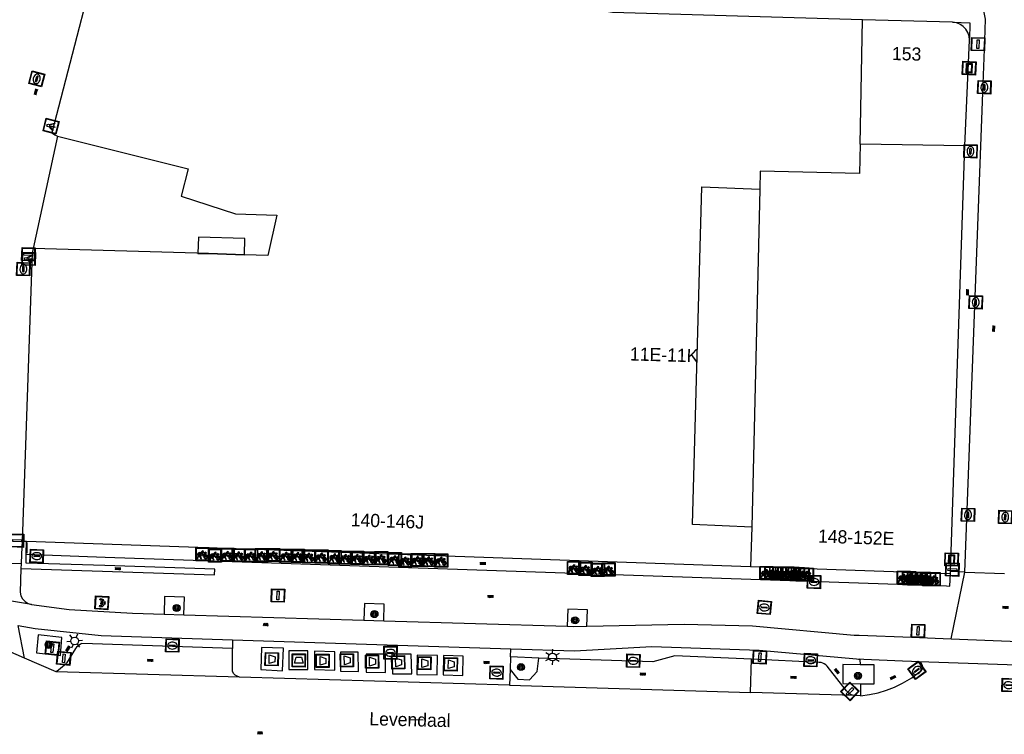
# Model space of a CAD drawing. Header units: metres. Extents: x 93870 to 95789, y 463036 to 464040.
# Tile 41 of 256: x 94209 to 94284, y 463338 to 463392. Entities that reach past the tile are written whole.
import ezdxf
from ezdxf.enums import TextEntityAlignment as Align

# ---------------------------------------------------------------- set-up
doc = ezdxf.new("R2010")
doc.units = ezdxf.units.M
doc.header["$LTSCALE"] = 25.4
for name, color, linetype in [('B_BEBOUWINGSGRENS_0', 1, 'Continuous'), ('B_LUIFEL_1', 200, 'Continuous'), ('B_OVERBOUWLIJN_LIJN_1', 7, 'Continuous'), ('B_TUSSENMUUR_0', 7, 'Continuous'), ('G_GRENS_ALGEMEEN_0', 7, 'Continuous'), ('Q_AFVAL_APART_PLAATS_0', 7, 'Continuous'), ('Q_BETAALAUTOMAAT_0', 7, 'Continuous'), ('Q_BOOM_0', 3, 'Continuous'), ('Q_BRANDKRAAN_0', 5, 'Continuous'), ('Q_FIETSENREK_0', 6, 'Continuous'), ('Q_INSPECTIE_OF_RIOOLPUT_0', 253, 'Continuous'), ('Q_KOLK_0', 254, 'Continuous'), ('Q_LICHTMAST_0', 2, 'Continuous'), ('Q_LICHTPUNT_1', 7, 'Continuous'), ('Q_STRAATNAAMBORD_0', 7, 'Continuous'), ('Q_VERKEERSBORDPAAL_0', 40, 'Continuous'), ('Q_WATERLEIDINGPUT_0', 5, 'Continuous'), ('S_GBKN_SYMBOOL_GV_GROOT_0', 7, 'Continuous'), ('S_GBKN_SYMBOOL_OV_GROOT_0', 7, 'Continuous'), ('T_HEK_LIJN_0', 6, 'Continuous'), ('V_WEGGRENS_0', 7, 'Continuous'), ('Z_GBKN_HUISNUMMER_0', 252, 'Continuous'), ('Z_STRAATNAAM_0', 252, 'Continuous')]:
    doc.layers.add(name, color=color, linetype=linetype)
doc.layers.add('Q_PAAL_STEEN_0', color=7, linetype='Continuous', true_color=0xa97373)

# ---------------------------------------------------------------- blocks, each defined once
blk = doc.blocks.new('Q_AFVAL_APART_PLAATS')
for points in [[(-0.5, 0.5), (0.5, 0.5), (0.5, -0.5), (-0.5, -0.5)], [(-0.336, 0.197), (0.331, 0.197), (0.19, -0.251), (-0.196, -0.251)]]:
    blk.add_lwpolyline(points, close=True)
blk.add_lwpolyline([(-0.442, 0.464), (0.438, 0.464, -0.414214), (0.459, 0.442), (0.459, -0.437, -0.414214), (0.438, -0.459), (-0.442, -0.459, -0.414214), (-0.463, -0.437), (-0.463, 0.442, -0.414214), (-0.442, 0.464)], format="xyb")
blk = doc.blocks.new('Q_STRAATNAAMBORD')
for points in [[(-0.5, 0.5), (0.5, 0.5), (0.5, -0.5), (-0.5, -0.5)], [(-0.369, 0.22), (0.358, 0.22), (0.358, -0.214), (-0.369, -0.214)]]:
    blk.add_lwpolyline(points, close=True)
for points in [[(-0.442, 0.464), (0.438, 0.464, -0.414214), (0.459, 0.442), (0.459, -0.437, -0.414214), (0.438, -0.459), (-0.442, -0.459, -0.414214), (-0.463, -0.437), (-0.463, 0.442), (-0.463, 0.444), (-0.463, 0.446), (-0.463, 0.448), (-0.462, 0.45), (-0.461, 0.451), (-0.46, 0.453), (-0.459, 0.455), (-0.458, 0.456), (-0.457, 0.457), (-0.456, 0.459), (-0.454, 0.46), (-0.453, 0.461), (-0.451, 0.462), (-0.449, 0.462), (-0.447, 0.463), (-0.446, 0.463), (-0.444, 0.464), (-0.442, 0.464)], [(-0.287, 0.16), (0.281, 0.16, -0.414214), (0.303, 0.139), (0.303, -0.134, -0.414214), (0.281, -0.156), (-0.287, -0.156, -0.414214), (-0.308, -0.134), (-0.308, 0.139), (-0.308, 0.14), (-0.308, 0.142), (-0.307, 0.144), (-0.307, 0.146), (-0.306, 0.148), (-0.305, 0.149), (-0.304, 0.151), (-0.303, 0.152), (-0.302, 0.154), (-0.3, 0.155), (-0.299, 0.156), (-0.297, 0.157), (-0.296, 0.158), (-0.294, 0.159), (-0.292, 0.159), (-0.29, 0.16), (-0.288, 0.16), (-0.287, 0.16)]]:
    blk.add_lwpolyline(points, format="xyb")
blk = doc.blocks.new('Q_LICHTMAST')
for points in [[(-0.26, 0.15), (-0.52, 0.3)], [(0, 0.3), (0, 0.6)], [(0.26, 0.15), (0.52, 0.3)], [(-0.26, -0.15), (-0.52, -0.3)], [(0, -0.3), (0, -0.6)], [(0.26, -0.15), (0.52, -0.3)]]:
    blk.add_lwpolyline(points)
blk.add_circle((0, 0), 0.3)
blk = doc.blocks.new('Q_VERKEERSBORDPAAL')
for points in [[(-0.5, 0.5), (0.5, 0.5), (0.5, -0.5), (-0.5, -0.5)], [(-0.08, 0.333), (0.071, 0.333), (0.071, -0.329), (-0.08, -0.329)]]:
    blk.add_lwpolyline(points, close=True)
blk.add_lwpolyline([(-0.442, 0.464), (0.438, 0.464, -0.414214), (0.459, 0.442), (0.459, -0.437, -0.414214), (0.438, -0.459), (-0.442, -0.459, -0.414214), (-0.463, -0.437), (-0.463, 0.442), (-0.463, 0.444), (-0.463, 0.446), (-0.463, 0.448), (-0.462, 0.45), (-0.461, 0.451), (-0.46, 0.453), (-0.459, 0.455), (-0.458, 0.456), (-0.457, 0.457), (-0.456, 0.459), (-0.454, 0.46), (-0.453, 0.461), (-0.451, 0.462), (-0.449, 0.462), (-0.447, 0.463), (-0.446, 0.463), (-0.444, 0.464), (-0.442, 0.464)], format="xyb")
blk = doc.blocks.new('Q_PAAL_STEEN')
for points in [[(-0.5, 0.5), (0.5, 0.5), (0.5, -0.5), (-0.5, -0.5)], [(-0.08, 0.333), (0.071, 0.333), (0.071, -0.329), (-0.08, -0.329)]]:
    blk.add_lwpolyline(points, close=True)
blk.add_lwpolyline([(-0.442, 0.464), (0.438, 0.464, -0.414214), (0.459, 0.442), (0.459, -0.437, -0.414214), (0.438, -0.459), (-0.442, -0.459, -0.414214), (-0.463, -0.437), (-0.463, 0.442), (-0.463, 0.444), (-0.463, 0.446), (-0.463, 0.448), (-0.462, 0.45), (-0.461, 0.451), (-0.46, 0.453), (-0.459, 0.455), (-0.458, 0.456), (-0.457, 0.457), (-0.456, 0.459), (-0.454, 0.46), (-0.453, 0.461), (-0.451, 0.462), (-0.449, 0.462), (-0.447, 0.463), (-0.446, 0.463), (-0.444, 0.464), (-0.442, 0.464)], format="xyb")
blk = doc.blocks.new('Q_INSPECTIE_OF_RIOOLPUT')
blk.add_lwpolyline([(-0.5, 0.5), (0.5, 0.5), (0.5, -0.5), (-0.5, -0.5)], close=True)
for points in [[(-0.442, 0.464), (0.438, 0.464, -0.414214), (0.459, 0.442), (0.459, -0.437, -0.414214), (0.438, -0.459), (-0.442, -0.459, -0.414214), (-0.463, -0.437), (-0.463, 0.442), (-0.463, 0.444), (-0.463, 0.446), (-0.463, 0.448), (-0.462, 0.45), (-0.461, 0.451), (-0.46, 0.453), (-0.459, 0.455), (-0.458, 0.456), (-0.457, 0.457), (-0.456, 0.459), (-0.454, 0.46), (-0.453, 0.461), (-0.451, 0.462), (-0.449, 0.462), (-0.447, 0.463), (-0.446, 0.463), (-0.444, 0.464), (-0.442, 0.464)], [(-0.345, 0.105, 0.380426), (-0.276, -0.18)], [(-0.008, 0.266, 0.240218), (-0.345, 0.105)], [(-0.194, 0.045, 0.853344), (-0.194, -0.032)], [(0.331, 0.111, 0.240191), (-0.008, 0.266)], [(0.185, -0.032, 0.849746), (0.185, 0.045)], [(0.267, -0.176, 0.380426), (0.331, 0.111)], [(-0.276, -0.18, 0.148452), (0.012, -0.257)], [(0.012, -0.257, 0.131742), (0.267, -0.176)]]:
    blk.add_lwpolyline(points, format="xyb")
for points in [[(-0.194, 0.045), (0.185, 0.045)], [(0.185, -0.032), (-0.194, -0.032)]]:
    blk.add_lwpolyline(points)
blk = doc.blocks.new('Q_KOLK')
blk.add_lwpolyline([(-0.5, 0.5), (0.5, 0.5), (0.5, -0.5), (-0.5, -0.5)], close=True)
for points in [[(-0.442, 0.464), (0.438, 0.464, -0.414214), (0.459, 0.442), (0.459, -0.437, -0.414214), (0.438, -0.459), (-0.442, -0.459, -0.414214), (-0.463, -0.437), (-0.463, 0.442, -0.414214), (-0.442, 0.464)], [(-0.345, 0.105, 0.380426), (-0.276, -0.18)], [(-0.008, 0.266, 0.240218), (-0.345, 0.105)], [(-0.194, 0.045, 0.853344), (-0.194, -0.032)], [(0.331, 0.111, 0.240191), (-0.008, 0.266)], [(0.185, -0.032, 0.849746), (0.185, 0.045)], [(0.267, -0.176, 0.380426), (0.331, 0.111)], [(-0.276, -0.18, 0.148452), (0.012, -0.257)], [(0.012, -0.257, 0.131742), (0.267, -0.176)]]:
    blk.add_lwpolyline(points, format="xyb")
for points in [[(-0.194, 0.045), (0.185, 0.045)], [(0.185, -0.032), (-0.194, -0.032)]]:
    blk.add_lwpolyline(points)
blk = doc.blocks.new('Q_WATERLEIDINGPUT')
blk.add_lwpolyline([(-0.5, 0.5), (0.5, 0.5), (0.5, -0.5), (-0.5, -0.5)], close=True)
for points in [[(-0.442, 0.464), (0.438, 0.464, -0.414214), (0.459, 0.442), (0.459, -0.437, -0.414214), (0.438, -0.459), (-0.442, -0.459, -0.414214), (-0.463, -0.437), (-0.463, 0.442), (-0.463, 0.444), (-0.463, 0.446), (-0.463, 0.448), (-0.462, 0.45), (-0.461, 0.451), (-0.46, 0.453), (-0.459, 0.455), (-0.458, 0.456), (-0.457, 0.457), (-0.456, 0.459), (-0.454, 0.46), (-0.453, 0.461), (-0.451, 0.462), (-0.449, 0.462), (-0.447, 0.463), (-0.446, 0.463), (-0.444, 0.464), (-0.442, 0.464)], [(-0.345, 0.105, 0.380426), (-0.276, -0.18)], [(-0.008, 0.266, 0.240218), (-0.345, 0.105)], [(-0.194, 0.045, 0.853344), (-0.194, -0.032)], [(0.331, 0.111, 0.240191), (-0.008, 0.266)], [(0.185, -0.032, 0.849746), (0.185, 0.045)], [(0.267, -0.176, 0.380426), (0.331, 0.111)], [(-0.276, -0.18, 0.148452), (0.012, -0.257)], [(0.012, -0.257, 0.131742), (0.267, -0.176)]]:
    blk.add_lwpolyline(points, format="xyb")
for points in [[(-0.194, 0.045), (0.185, 0.045)], [(0.185, -0.032), (-0.194, -0.032)]]:
    blk.add_lwpolyline(points)
blk = doc.blocks.new('Q_BRANDKRAAN')
blk.add_lwpolyline([(-0.5, 0.5), (0.5, 0.5), (0.5, -0.5), (-0.5, -0.5)], close=True)
for points in [[(-0.442, 0.464), (0.438, 0.464, -0.414214), (0.459, 0.442), (0.459, -0.437, -0.414214), (0.438, -0.459), (-0.442, -0.459, -0.414214), (-0.463, -0.437), (-0.463, 0.442), (-0.463, 0.444), (-0.463, 0.446), (-0.463, 0.448), (-0.462, 0.45), (-0.461, 0.451), (-0.46, 0.453), (-0.459, 0.455), (-0.458, 0.456), (-0.457, 0.457), (-0.456, 0.459), (-0.454, 0.46), (-0.453, 0.461), (-0.451, 0.462), (-0.449, 0.462), (-0.447, 0.463), (-0.446, 0.463), (-0.444, 0.464), (-0.442, 0.464)], [(-0.345, 0.105, 0.380426), (-0.276, -0.18)], [(-0.008, 0.266, 0.240218), (-0.345, 0.105)], [(-0.194, 0.045, 0.853344), (-0.194, -0.032)], [(0.331, 0.111, 0.240191), (-0.008, 0.266)], [(0.185, -0.032, 0.849746), (0.185, 0.045)], [(0.267, -0.176, 0.380426), (0.331, 0.111)], [(-0.276, -0.18, 0.148452), (0.012, -0.257)], [(0.012, -0.257, 0.131742), (0.267, -0.176)]]:
    blk.add_lwpolyline(points, format="xyb")
for points in [[(-0.194, 0.045), (0.185, 0.045)], [(0.185, -0.032), (-0.194, -0.032)]]:
    blk.add_lwpolyline(points)
blk = doc.blocks.new('Q_LICHTPUNT')
for points in [[(-0.5, 0.5), (0.5, 0.5), (0.5, -0.5), (-0.5, -0.5)], [(-0.463, 0.464), (0.459, 0.464), (0.459, -0.459), (-0.463, -0.459)], [(-0.123, 0.08), (-0.077, 0.051), (-0.255, -0.233), (-0.301, -0.204)], [(-0.033, 0.032), (0.021, 0.032), (0.021, -0.303), (-0.033, -0.303)], [(0.075, 0.051), (0.121, 0.079), (0.293, -0.209), (0.247, -0.236)]]:
    blk.add_lwpolyline(points, close=True)
blk.add_circle((-0.002, 0.21), 0.103)
blk = doc.blocks.new('Q_FIETSENREK')
for points in [[(-0.5, 0.5), (0.5, 0.5), (0.5, -0.5), (-0.5, -0.5)], [(-0.063, 0.145), (0.184, 0.054), (0.037, -0.093)]]:
    blk.add_lwpolyline(points, close=True)
for points in [[(-0.442, 0.464), (0.438, 0.464, -0.414214), (0.459, 0.442), (0.459, -0.437, -0.414214), (0.438, -0.459), (-0.442, -0.459, -0.414214), (-0.463, -0.437), (-0.463, 0.442), (-0.463, 0.444), (-0.463, 0.446), (-0.463, 0.448), (-0.462, 0.45), (-0.461, 0.451), (-0.46, 0.453), (-0.459, 0.455), (-0.458, 0.456), (-0.457, 0.457), (-0.456, 0.459), (-0.454, 0.46), (-0.453, 0.461), (-0.451, 0.462), (-0.449, 0.462), (-0.447, 0.463), (-0.446, 0.463), (-0.444, 0.464), (-0.442, 0.464)], [(-0.181, 0.106, 0.847256), (-0.324, -0.144)], [(-0.193, 0.075, 0.842492), (-0.305, -0.118)], [(-0.171, 0.065, 0.053288), (-0.193, 0.075)], [(-0.185, -0.134, 0.502492), (-0.147, 0.044)], [(-0.149, 0.089, 0.06236), (-0.181, 0.106)], [(-0.165, -0.161, 0.494489), (-0.125, 0.068)], [(-0.324, -0.144, 0.089606), (-0.421, -0.348)], [(-0.296, -0.162, 0.110942), (-0.375, -0.348)], [(-0.294, -0.105, 0.006942), (-0.305, -0.118)], [(-0.296, -0.162, 0.02458), (-0.283, -0.168)], [(-0.212, -0.105, 0.381614), (-0.294, -0.105)], [(-0.283, -0.168, 0.148109), (-0.198, -0.173)], [(-0.223, -0.136, 0.533998), (-0.276, -0.136)], [(-0.276, -0.136, 0.009682), (-0.271, -0.138)], [(-0.271, -0.138, 0.120201), (-0.218, -0.144)], [(-0.218, -0.144, 0.003554), (-0.223, -0.136)], [(-0.185, -0.134, 0.017985), (-0.212, -0.105)], [(-0.122, -0.348, 0.075837), (-0.198, -0.173)], [(-0.075, -0.348, 0.094234), (-0.165, -0.161)], [(0.095, -0.16, 0.385208), (0.186, -0.333)], [(0.209, -0.054, 0.224648), (0.108, -0.128)], [(0.126, -0.171, 0.376993), (0.197, -0.303)], [(0.212, -0.086, 0.20829), (0.139, -0.139)], [(0.186, -0.333, 1), (0.287, -0.06)], [(0.197, -0.303, 1), (0.276, -0.09)], [(0.287, -0.06, 0.086253), (0.238, -0.051)], [(0.276, -0.09, 0.079305), (0.241, -0.083)]]:
    blk.add_lwpolyline(points, format="xyb")
for points in [[(-0.171, 0.065), (-0.263, -0.038), (-0.239, -0.059), (-0.147, 0.044)], [(0.081, 0.221), (-0.003, 0.252), (-0.149, 0.089)], [(-0.125, 0.068), (-0.086, 0.111), (0.018, -0.131), (0.095, -0.16)], [(0.238, -0.051), (0.229, 0.053), (0.261, 0.093), (0.302, 0.078), (0.314, 0.11), (0.192, 0.155), (0.18, 0.123), (0.231, 0.104), (0.207, 0.076), (-0.04, 0.167), (0, 0.216), (0.07, 0.191), (0.081, 0.221)], [(0.209, -0.054), (0.199, 0.029), (0.057, -0.108)], [(-0.421, -0.348), (-0.375, -0.348)], [(-0.122, -0.348), (-0.075, -0.348)], [(0.057, -0.108), (0.108, -0.128)], [(0.126, -0.171), (0.253, -0.218), (0.241, -0.083)], [(0.139, -0.139), (0.222, -0.17), (0.212, -0.086)]]:
    blk.add_lwpolyline(points)
blk = doc.blocks.new('Q_BETAALAUTOMAAT')
blk.add_lwpolyline([(-0.5, 0.5), (0.5, 0.5), (0.5, -0.5), (-0.5, -0.5)], close=True)
for points in [[(-0.442, 0.464), (0.438, 0.464, -0.414214), (0.459, 0.442), (0.459, -0.437, -0.414214), (0.438, -0.459), (-0.442, -0.459, -0.414214), (-0.463, -0.437), (-0.463, 0.442), (-0.463, 0.444), (-0.463, 0.446), (-0.463, 0.448), (-0.462, 0.45), (-0.461, 0.451), (-0.46, 0.453), (-0.459, 0.455), (-0.458, 0.456), (-0.457, 0.457), (-0.456, 0.459), (-0.454, 0.46), (-0.453, 0.461), (-0.451, 0.462), (-0.449, 0.462), (-0.447, 0.463), (-0.446, 0.463), (-0.444, 0.464), (-0.442, 0.464)], [(-0.203, 0.032, 0.050902), (-0.201, -0.03)], [(-0.002, 0.295, 0.299915), (-0.19, 0.099)], [(-0.112, 0.032, 0.069027), (-0.112, -0.03)], [(0.002, 0.2, 0.158079), (-0.093, 0.099)], [(0.146, 0.286, 0.138529), (-0.002, 0.295)], [(0.137, 0.201, 0.200552), (0.002, 0.2)], [(-0.185, -0.097, 0.345501), (0.016, -0.284)], [(-0.091, -0.097, 0.158478), (0.007, -0.196)], [(0.007, -0.196, 0.260272), (0.133, -0.183)], [(0.016, -0.284, 0.17253), (0.151, -0.265)]]:
    blk.add_lwpolyline(points, format="xyb")
for points in [[(-0.203, 0.032), (-0.268, 0.032), (-0.268, 0.099)], [(-0.268, 0.099), (-0.19, 0.099)], [(0.057, 0.032), (-0.112, 0.032)], [(-0.093, 0.099), (0.057, 0.099)], [(0.057, 0.099), (0.057, 0.032)], [(0.146, 0.286), (0.137, 0.201)], [(-0.185, -0.097), (-0.268, -0.097), (-0.268, -0.03)], [(-0.268, -0.03), (-0.201, -0.03)], [(-0.112, -0.03), (0.057, -0.03)], [(0.057, -0.097), (-0.091, -0.097)], [(0.057, -0.03), (0.057, -0.097)], [(0.133, -0.183), (0.151, -0.265)]]:
    blk.add_lwpolyline(points)
blk = doc.blocks.new('Q_BOOM')
for radius in [0.27, 0.18, 0.09]:
    blk.add_circle((0, 0), radius)
blk = doc.blocks.new('S_GBKN_SYMBOOL_OV_GROOT')
for points in [[(-0.21875, 0.0625), (0.21875, 0.0625)], [(-0.21875, 0), (0.21875, 0)], [(-0.1875, 0.0625), (-0.1875, 0)], [(-0.125, 0.09375), (-0.125, 0.0625)], [(-0.125, 0), (-0.125, -0.0625)], [(-0.0625, 0.0625), (-0.0625, 0)], [(0, 0.09375), (0, 0.0625)], [(0, 0), (0, -0.0625)], [(0.0625, 0.0625), (0.0625, 0)], [(0.125, 0.09375), (0.125, 0.0625)], [(0.125, 0), (0.125, -0.0625)], [(0.1875, 0.0625), (0.1875, 0)], [(-0.21875, -0.0625), (0.21875, -0.0625)], [(-0.1875, -0.0625), (-0.1875, -0.09375)], [(-0.0625, -0.0625), (-0.0625, -0.09375)], [(0.0625, -0.0625), (0.0625, -0.09375)], [(0.1875, -0.0625), (0.1875, -0.09375)]]:
    blk.add_lwpolyline(points)
blk = doc.blocks.new('S_GBKN_SYMBOOL_GV_GROOT')
for points in [[(-0.1875, 0.03125), (-0.09375, 0.09375)], [(-0.1875, -0.0625), (0.0625, 0.09375)], [(-0.1875, 0.09375), (0.125, -0.09375)], [(-0.1875, 0), (-0.03125, -0.09375)], [(-0.125, -0.09375), (0.1875, 0.09375)], [(-0.0625, 0.09375), (0.1875, -0.0625)], [(0.03125, -0.09375), (0.1875, 0)], [(0.09375, 0.09375), (0.1875, 0.03125)]]:
    blk.add_lwpolyline(points)

msp = doc.modelspace()

# ---------------------------------------------------------------- linework, layer by layer
at = {"layer": 'B_BEBOUWINGSGRENS_0'}
for p, q in [((94280.808, 463382.562), (94281.175, 463390.621)), ((94279.722, 463350.178), (94280.808, 463382.562)), ((94260.804, 463379.444), (94265.211, 463379.274)), ((94265.211, 463379.274), (94264.619, 463353.565)), ((94223.293, 463374.367), (94209.964, 463374.77)), ((94226.025, 463374.284), (94223.293, 463374.367)), ((94209.121, 463352.502), (94209.455, 463352.49)), ((94209.455, 463352.49), (94264.514, 463350.564)), ((94264.514, 463350.564), (94279.716, 463350.032)), ((94279.716, 463350.032), (94279.722, 463350.178))]:
    msp.add_line(p, q, dxfattribs=at)
for points in [[(94273.021, 463392.154), (94254.018, 463392.713), (94241.611, 463394.752), (94216.006, 463401.396), (94215.876, 463400.893)], [(94215.876, 463400.893), (94211.396, 463383.563), (94211.609, 463383.409), (94211.816, 463383.298)], [(94281.175, 463390.621), (94281.136, 463390.913), (94281.038, 463391.191), (94280.884, 463391.442), (94280.681, 463391.656), (94280.438, 463391.823), (94280.166, 463391.936), (94279.876, 463391.99), (94273.021, 463392.154)], [(94211.816, 463383.298), (94221.75, 463380.81), (94221.21, 463378.73), (94225.36, 463377.4), (94228.49, 463377.3), (94227.82, 463374.23), (94226.025, 463374.284)], [(94264.619, 463353.565), (94260.097, 463353.759), (94260.804, 463379.444)], [(94209.964, 463374.77), (94209.89, 463374.43), (94209.121, 463352.502)]]:
    msp.add_lwpolyline(points, dxfattribs=at)
at = {"layer": 'B_LUIFEL_1'}
for p in [(94223.293, 463374.367), (94226.025, 463374.284)]:
    msp.add_line(p, (94226.025, 463374.284), dxfattribs=at)
msp.add_lwpolyline([(94226.025, 463374.284), (94226.062, 463375.522), (94222.536, 463375.63), (94222.499, 463374.391), (94223.293, 463374.367)], dxfattribs=at)
at = {"layer": 'B_OVERBOUWLIJN_LIJN_1'}
msp.add_lwpolyline([(94279.876, 463391.99), (94281.18, 463391.938), (94281.175, 463390.621)], dxfattribs=at)
at = {"layer": 'B_TUSSENMUUR_0'}
for p, q in [((94272.853, 463382.702), (94273.021, 463392.154)), ((94280.808, 463382.562), (94272.853, 463382.702)), ((94264.619, 463353.565), (94264.514, 463350.564))]:
    msp.add_line(p, q, dxfattribs=at)
msp.add_lwpolyline([(94272.853, 463382.702), (94272.8, 463380.458), (94265.243, 463380.637), (94265.211, 463379.274)], dxfattribs=at)
at = {"layer": 'G_GRENS_ALGEMEEN_0'}
msp.add_line((94209.44, 463351.491), (94209.455, 463352.49), dxfattribs=at)
at = {"layer": 'T_HEK_LIJN_0'}
msp.add_line((94209.493, 463352.391), (94209.493, 463351.589), dxfattribs=at)
at = {"layer": 'V_WEGGRENS_0'}
for p, q in [((94282.206, 463387.287), (94282.326, 463390.579)), ((94280.822, 463350.136), (94282.206, 463387.287)), ((94211.816, 463383.298), (94209.964, 463374.77)), ((94209.054, 463350.776), (94204.572, 463350.85)), ((94209.054, 463350.776), (94209.04, 463350.414)), ((94280.822, 463350.136), (94279.722, 463350.178)), ((94279.785, 463345.056), (94280.822, 463350.136)), ((94280.822, 463350.136), (94283.822, 463350.04)), ((94209.83, 463347.67), (94203.64, 463348.699)), ((94219.921, 463346.938), (94221.424, 463346.894)), ((94221.424, 463346.894), (94235.123, 463346.486)), ((94235.123, 463346.486), (94236.625, 463346.441)), ((94236.625, 463346.441), (94250.573, 463346.025)), ((94209.317, 463343.599), (94208.834, 463346.066)), ((94225.128, 463344.992), (94225.124, 463344.327)), ((94225.128, 463344.992), (94246.277, 463344.299)), ((94279.785, 463345.056), (94287.239, 463344.76)), ((94228.935, 463342.63), (94229.005, 463344.343)), ((94246.259, 463343.697), (94246.277, 463344.299)), ((94211.723, 463342.551), (94209.317, 463343.599)), ((94246.259, 463343.697), (94246.23, 463342.73)), ((94248.43, 463343.6), (94246.259, 463343.697)), ((94264.52, 463340.981), (94264.595, 463343.5)), ((94272.832, 463343.507), (94272.841, 463343.086)), ((94246.23, 463342.73), (94246.194, 463341.526)), ((94288.85, 463342.911), (94277.342, 463343.31)), ((94225.667, 463342.136), (94211.723, 463342.551)), ((94246.194, 463341.526), (94225.667, 463342.136)), ((94246.194, 463341.526), (94264.52, 463340.981)), ((94272.871, 463341.648), (94272.89, 463340.73)), ((94272.409, 463340.746), (94264.52, 463340.981))]:
    msp.add_line(p, q, dxfattribs=at)
for points in [[(94282.326, 463390.579), (94282.386, 463392.215), (94282.271, 463392.714), (94282.091, 463393.193), (94281.852, 463393.646), (94281.555, 463394.063), (94281.208, 463394.439), (94280.814, 463394.766), (94280.381, 463395.04), (94279.917, 463395.255), (94279.428, 463395.408), (94278.924, 463395.497)], [(94209.121, 463352.502), (94209.082, 463351.503), (94209.054, 463350.776)], [(94223.783, 463350.368), (94215.408, 463350.65), (94209.43, 463350.819), (94209.44, 463351.491)], [(94209.44, 463351.491), (94215.43, 463351.284), (94279.426, 463349.081), (94279.683, 463349.072), (94279.716, 463350.032)], [(94209.04, 463350.414), (94208.97, 463348.6), (94209.036, 463348.338), (94209.165, 463348.101), (94209.348, 463347.903), (94209.574, 463347.756), (94209.83, 463347.67)], [(94209.04, 463350.414), (94223.768, 463349.918), (94223.783, 463350.368)], [(94221.424, 463346.894), (94221.465, 463348.226), (94219.963, 463348.273), (94219.921, 463346.938)], [(94209.83, 463347.67), (94212.7, 463347.29), (94217.52, 463347.01), (94219.921, 463346.938)], [(94236.625, 463346.441), (94236.664, 463347.698), (94235.162, 463347.745), (94235.123, 463346.486)], [(94252.077, 463346.029), (94252.115, 463347.27), (94250.613, 463347.317), (94250.573, 463346.025)], [(94208.834, 463346.066), (94210.11, 463345.85), (94215.13, 463345.32), (94225.128, 463344.992)], [(94250.573, 463346.025), (94251.09, 463346.01), (94252.077, 463346.029)], [(94252.077, 463346.029), (94259.46, 463346.17), (94264.67, 463346.04), (94272.39, 463345.35), (94272.776, 463345.335), (94276.763, 463345.176), (94279.785, 463345.056)], [(94209.317, 463343.599), (94205.3, 463345.35), (94203.096, 463345.421)], [(94212.035, 463343.804), (94212.148, 463345.171), (94210.338, 463345.357), (94210.225, 463343.99), (94212.035, 463343.804)], [(94225.124, 463344.327), (94214.469, 463344.669), (94213.672, 463344.695), (94213.561, 463344.646), (94213.456, 463344.585), (94213.359, 463344.512), (94213.27, 463344.429), (94213.192, 463344.336), (94212.501, 463343.211), (94212.356, 463343.067), (94212.205, 463342.929), (94212.049, 463342.797), (94211.888, 463342.671), (94211.723, 463342.551)], [(94225.667, 463342.136), (94225.476, 463342.215), (94225.322, 463342.294), (94225.189, 463342.428), (94225.114, 463342.596), (94225.124, 463344.327)], [(94229.005, 463344.343), (94227.334, 463344.395), (94227.276, 463342.72), (94228.935, 463342.63)], [(94246.277, 463344.299), (94251.13, 463344.14), (94257.02, 463344.48), (94265.18, 463344.2), (94272.579, 463343.53), (94272.714, 463343.518), (94272.832, 463343.507)], [(94229.401, 463344.152), (94229.401, 463342.735), (94230.857, 463342.725), (94230.857, 463344.142), (94229.401, 463344.152)], [(94231.363, 463344.132), (94231.353, 463342.725), (94232.899, 463342.675), (94232.909, 463344.083), (94231.363, 463344.132)], [(94233.325, 463344.053), (94233.335, 463342.596), (94234.693, 463342.576), (94234.683, 463344.033), (94233.325, 463344.053)], [(94235.287, 463343.904), (94235.297, 463342.517), (94236.764, 463342.497), (94236.754, 463343.884), (94235.287, 463343.904)], [(94237.249, 463343.894), (94237.289, 463342.408), (94238.756, 463342.398), (94238.716, 463343.884), (94237.249, 463343.894)], [(94239.162, 463343.82), (94239.137, 463342.338), (94240.678, 463342.319), (94240.703, 463343.8), (94239.162, 463343.82)], [(94241.174, 463343.785), (94241.139, 463342.319), (94242.636, 463342.274), (94242.67, 463343.741), (94241.174, 463343.785)], [(94246.23, 463342.73), (94246.82, 463341.98), (94247.72, 463341.95), (94248.3, 463342.57), (94248.43, 463343.6)], [(94264.595, 463343.5), (94258.75, 463343.76), (94257.08, 463343.32), (94248.43, 463343.6)], [(94272.409, 463340.746), (94272.266, 463340.766), (94272.13, 463340.816), (94272.007, 463340.893), (94271.903, 463340.994), (94271.823, 463341.115), (94270.332, 463342.978), (94270.234, 463343.07), (94270.125, 463343.147), (94270.005, 463343.207), (94269.877, 463343.248), (94269.745, 463343.271), (94264.595, 463343.5)], [(94277.342, 463343.31), (94276.749, 463343.334), (94276.06, 463343.362), (94273.13, 463343.48), (94272.832, 463343.507)], [(94272.841, 463343.086), (94271.539, 463343.094), (94271.523, 463341.657), (94272.871, 463341.648)], [(94272.871, 463341.648), (94273.909, 463341.641), (94273.916, 463342.351), (94273.924, 463343.079), (94272.841, 463343.086)], [(94272.89, 463340.73), (94273.555, 463340.816), (94274.21, 463340.955), (94274.852, 463341.147), (94275.476, 463341.39), (94276.079, 463341.683), (94276.776, 463342.102), (94277.37, 463342.54), (94277.503, 463342.635), (94277.589, 463342.773), (94277.615, 463342.934), (94277.577, 463343.093), (94277.481, 463343.225), (94277.342, 463343.31)], [(94272.89, 463340.73), (94272.535, 463340.742), (94272.409, 463340.746)]]:
    msp.add_lwpolyline(points, dxfattribs=at)
at = {"layer": 'Z_STRAATNAAM_0'}
msp.add_line((94238.618, 463338.929), (94239.618, 463338.905), dxfattribs=at)

# ---------------------------------------------------------------- block references
at = {"layer": 'Q_AFVAL_APART_PLAATS_0'}
for p, rotation in [((94228.11, 463343.513), 88.01681911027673), ((94230.161, 463343.414), 179.6064912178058), ((94231.98, 463343.384), 89.59278738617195), ((94233.823, 463343.424), 90.39323870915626), ((94235.741, 463343.324), 90.41308425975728), ((94237.723, 463343.275), 91.54190974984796), ((94239.719, 463343.21), 89.03356367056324), ((94241.731, 463343.121), 88.63235238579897)]:
    msp.add_blockref('Q_AFVAL_APART_PLAATS', p, dxfattribs=dict(at, rotation=rotation))
at = {"layer": 'Q_BETAALAUTOMAAT_0', "rotation": 176.6753508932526}
msp.add_blockref('Q_BETAALAUTOMAAT', (94215.181, 463347.803), dxfattribs=at)
at = {"layer": 'Q_BOOM_0'}
for p, rotation in [((94220.877, 463347.409), 178.323157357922), ((94235.915, 463346.944), 178.28392872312), ((94251.179, 463346.47), 1.102822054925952), ((94211.146, 463344.594), 174.1327415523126), ((94247.061, 463342.912), 177.4417334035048), ((94272.687, 463342.237), 179.6174670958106)]:
    msp.add_blockref('Q_BOOM', p, dxfattribs=dict(at, rotation=rotation))
at = {"layer": 'Q_BRANDKRAAN_0'}
for p, rotation in [((94210.235, 463351.358), 178.0207832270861), ((94269.346, 463349.391), 178.0284271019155)]:
    msp.add_blockref('Q_BRANDKRAAN', p, dxfattribs=dict(at, rotation=rotation))
at = {"layer": 'Q_FIETSENREK_0'}
for p in [(94222.845, 463351.505), (94223.8, 463351.403), (94224.739, 463351.454), (94225.592, 463351.42), (94226.531, 463351.403), (94227.34, 463351.427), (94228.231, 463351.442), (94229.202, 463351.392), (94230.088, 463351.377), (94230.929, 463351.338), (94231.889, 463351.323), (94232.895, 463351.273), (94233.721, 463351.233), (94234.607, 463351.223), (94235.522, 463351.183), (94236.428, 463351.193), (94237.463, 463351.134), (94238.26, 463351.034), (94239.186, 463351.064), (94240.042, 463351.054), (94240.987, 463351.024), (94251.088, 463350.446), (94251.967, 463350.384), (94252.9, 463350.307), (94253.717, 463350.33), (94265.731, 463350.073), (94266.116, 463350.042), (94266.478, 463350.042), (94266.903, 463350.011), (94267.327, 463350.05), (94267.712, 463350.011), (94268.121, 463349.996), (94268.468, 463349.957), (94268.792, 463349.949), (94276.17, 463349.718), (94276.579, 463349.68), (94276.964, 463349.641), (94277.311, 463349.641), (94277.705, 463349.633), (94278.09, 463349.602), (94278.445, 463349.602)]:
    msp.add_blockref('Q_FIETSENREK', p, dxfattribs=at)
at = {"layer": 'Q_INSPECTIE_OF_RIOOLPUT_0'}
for p, rotation in [((94245.2, 463342.49), 178.2978446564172), ((94284.14, 463341.54), 178.0142629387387)]:
    msp.add_blockref('Q_INSPECTIE_OF_RIOOLPUT', p, dxfattribs=dict(at, rotation=rotation))
at = {"layer": 'Q_KOLK_0'}
for p, rotation in [((94210.237, 463387.668), 75.50571060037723), ((94282.301, 463387.031), 87.86652563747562), ((94281.643, 463370.668), 87.86652563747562), ((94281.055, 463354.496), 87.8665256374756), ((94283.887, 463354.324), 87.87671457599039), ((94220.552, 463344.55), 178.1615737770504), ((94237.13, 463344), 179.6094417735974), ((94255.6, 463343.39), 178.1459863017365), ((94269.09, 463343.44), 177.4539619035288), ((94277.17, 463342.66), 36.40408856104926)]:
    msp.add_blockref('Q_KOLK', p, dxfattribs=dict(at, rotation=rotation))
at = {"layer": 'Q_LICHTMAST_0'}
for p, rotation in [((94213.124, 463344.897), 36.96428929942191), ((94249.457, 463343.677), 178.1459863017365)]:
    msp.add_blockref('Q_LICHTMAST', p, dxfattribs=dict(at, rotation=rotation))
at = {"layer": 'Q_LICHTPUNT_1'}
for p, rotation in [((94211.325, 463384.076), 75.50571060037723), ((94209.627, 463373.973), 87.99149922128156)]:
    msp.add_blockref('Q_LICHTPUNT', p, dxfattribs=dict(at, rotation=rotation))
at = {"layer": 'Q_PAAL_STEEN_0', "rotation": 174.1327415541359}
msp.add_blockref('Q_PAAL_STEEN', (94211.423, 463344.348), dxfattribs=at)
at = {"layer": 'Q_STRAATNAAMBORD_0'}
for p, rotation in [((94281.14, 463388.48), 87.39260039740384), ((94279.803, 463351.098), 88.07930129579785)]:
    msp.add_blockref('Q_STRAATNAAMBORD', p, dxfattribs=dict(at, rotation=rotation))
at = {"layer": 'Q_VERKEERSBORDPAAL_0'}
for p, rotation in [((94281.817, 463390.308), 177.9102037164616), ((94209.601, 463374.318), 87.99149922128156), ((94208.749, 463352.53), 87.99149922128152), ((94279.866, 463350.33), 88.07930129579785), ((94228.578, 463348.354), 178.294052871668), ((94277.258, 463345.666), 177.7260479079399), ((94265.218, 463343.661), 177.4539619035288), ((94212.296, 463343.578), 174.1327415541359), ((94272.075, 463341.06), 135.8384149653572)]:
    msp.add_blockref('Q_VERKEERSBORDPAAL', p, dxfattribs=dict(at, rotation=rotation))
at = {"layer": 'Q_WATERLEIDINGPUT_0'}
for p, rotation in [((94281.243, 463382.158), 88.07930129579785), ((94209.225, 463373.195), 87.99149922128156), ((94265.568, 463347.448), 174.8925754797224)]:
    msp.add_blockref('Q_WATERLEIDINGPUT', p, dxfattribs=dict(at, rotation=rotation))
at = {"layer": 'S_GBKN_SYMBOOL_GV_GROOT_0'}
for p, rotation in [((94227.655, 463346.135), 178.294052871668), ((94227.211, 463337.895), 177.9868893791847)]:
    msp.add_blockref('S_GBKN_SYMBOOL_GV_GROOT', p, dxfattribs=dict(at, rotation=rotation))
at = {"layer": 'S_GBKN_SYMBOOL_OV_GROOT_0'}
for p, rotation in [((94210.173, 463386.682), 75.50571060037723), ((94281.024, 463371.432), 88.07930129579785), ((94283.013, 463368.669), 87.86652563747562), ((94216.411, 463350.391), 178.0711590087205), ((94244.176, 463350.781), 178.0284271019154), ((94244.756, 463348.274), 178.0284271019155), ((94283.904, 463347.448), 177.7259666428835), ((94212.626, 463344.309), 58.44082941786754), ((94218.873, 463343.416), 178.2952716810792), ((94244.452, 463343.259), 178.1232316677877), ((94271.082, 463342.605), 128.671058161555), ((94256.337, 463342.37), 178.1459863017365), ((94267.785, 463342.123), 177.4539619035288), ((94275.356, 463342.119), 25.91529367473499)]:
    msp.add_blockref('S_GBKN_SYMBOOL_OV_GROOT', p, dxfattribs=dict(at, rotation=rotation))

# ---------------------------------------------------------------- texts
at = {"layer": 'Z_GBKN_HUISNUMMER_0', "linetype": 'Continuous'}
for s, rotation, p in [('153', 358.6, (94276.389, 463389.573)), ('11E-11K', 358.4, (94257.951, 463366.67)), ('140-146J', 358, (94236.905, 463354.031)), ('148-152E', 358, (94272.549, 463352.784))]:
    msp.add_text(s, height=1, rotation=rotation, dxfattribs=at).set_placement(p, align=Align.MIDDLE)
at = {"layer": 'Z_STRAATNAAM_0', "linetype": 'Continuous'}
msp.add_text('Levendaal', height=1, rotation=358.62517, dxfattribs=at).set_placement((94238.618, 463338.929), align=Align.MIDDLE)

doc.saveas('drawing.dxf')
